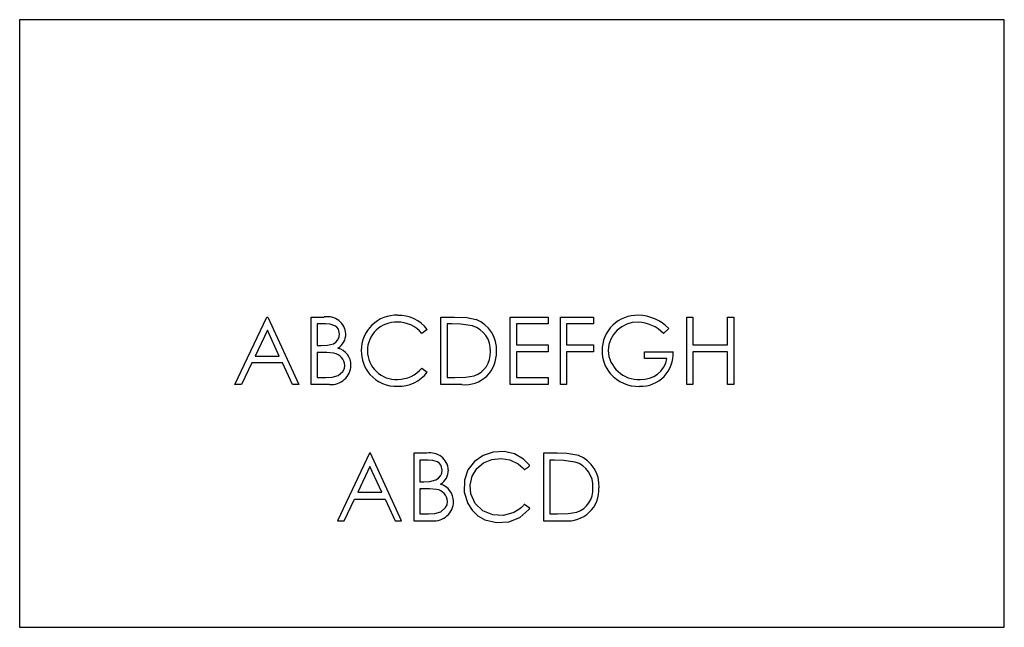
# Model space of a CAD drawing. Extents: x 12 to 150, y 10 to 96.
import ezdxf

# ---------------------------------------------------------------- set-up
doc = ezdxf.new("R2010")
doc.units = 0
doc.layers.get('0').update_dxf_attribs({"linetype": 'CONTINUOUS'})

msp = doc.modelspace()

# ---------------------------------------------------------------- linework, layer by layer
at = {"color": 7, "linetype": 'CONTINUOUS'}
for p, q in [((150.39, 96.15), (11.52, 96.15)), ((11.52, 96.15), (11.52, 10.46)), ((150.39, 10.46), (150.39, 96.15)), ((41.88, 44.69), (46.4, 54.22)), ((46.4, 54.22), (46.52, 54.22)), ((46.52, 54.22), (50.91, 44.69)), ((52.62, 54.22), (54.48, 54.22)), ((52.62, 44.69), (52.62, 54.22)), ((70.94, 54.22), (72.86, 54.22)), ((70.94, 44.69), (70.94, 54.22)), ((80.71, 54.22), (86.08, 54.22)), ((80.71, 44.69), (80.71, 54.22)), ((86.08, 54.22), (86.08, 53.24)), ((87.79, 54.22), (92.43, 54.22)), ((87.79, 44.69), (87.79, 54.22)), ((92.43, 54.22), (92.43, 53.24)), ((105.62, 54.22), (106.48, 54.22)), ((105.62, 44.69), (105.62, 54.22)), ((106.48, 54.22), (106.48, 50.31)), ((111.36, 54.22), (112.22, 54.22)), ((111.36, 50.31), (111.36, 54.22)), ((112.22, 54.22), (112.22, 44.69)), ((53.48, 53.24), (53.48, 50.19)), ((54.64, 53.24), (53.48, 53.24)), ((72.47, 53.24), (71.8, 53.24)), ((71.8, 53.24), (71.8, 45.67)), ((81.57, 53.24), (81.57, 50.31)), ((86.08, 53.24), (81.57, 53.24)), ((88.65, 53.24), (88.65, 50.31)), ((92.43, 53.24), (88.65, 53.24)), ((46.45, 52.36), (44.72, 48.72)), ((48.13, 48.72), (46.45, 52.36)), ((68.99, 52.47), (68.24, 51.9)), ((103.06, 52.59), (102.32, 51.9)), ((53.48, 50.19), (54.05, 50.19)), ((81.57, 50.31), (86.08, 50.31)), ((86.08, 50.31), (86.08, 49.33)), ((88.65, 50.31), (92.43, 50.31)), ((92.43, 50.31), (92.43, 49.33)), ((106.48, 50.31), (111.36, 50.31)), ((44.72, 48.72), (48.13, 48.72)), ((53.48, 49.21), (53.48, 45.67)), ((54.05, 49.21), (53.48, 49.21)), ((81.57, 49.33), (81.57, 45.67)), ((86.08, 49.33), (81.57, 49.33)), ((88.65, 49.33), (88.65, 44.69)), ((92.43, 49.33), (88.65, 49.33)), ((99.64, 49.33), (103.67, 49.33)), ((99.64, 48.36), (99.64, 49.33)), ((106.48, 49.33), (106.48, 44.69)), ((111.36, 49.33), (106.48, 49.33)), ((111.36, 44.69), (111.36, 49.33)), ((44.26, 47.75), (42.81, 44.69)), ((48.58, 47.75), (44.26, 47.75)), ((49.98, 44.69), (48.58, 47.75)), ((102.81, 48.36), (99.64, 48.36)), ((68.24, 47.01), (68.99, 46.45)), ((42.81, 44.69), (41.88, 44.69)), ((50.91, 44.69), (49.98, 44.69)), ((55.2, 44.69), (52.62, 44.69)), ((53.48, 45.67), (54.7, 45.67)), ((73.89, 44.69), (70.94, 44.69)), ((71.8, 45.67), (72.89, 45.67)), ((86.08, 44.69), (80.71, 44.69)), ((81.57, 45.67), (86.08, 45.67)), ((86.08, 45.67), (86.08, 44.69)), ((88.65, 44.69), (87.79, 44.69)), ((106.48, 44.69), (105.62, 44.69)), ((112.22, 44.69), (111.36, 44.69)), ((60.87, 35.01), (56.35, 25.49)), ((60.99, 35.01), (60.87, 35.01)), ((65.39, 25.49), (60.99, 35.01)), ((68.95, 35.01), (67.1, 35.01)), ((67.1, 35.01), (67.1, 25.49)), ((87.34, 35.01), (85.41, 35.01)), ((85.41, 35.01), (85.41, 25.49)), ((67.95, 34.04), (67.95, 30.98)), ((69.11, 34.04), (67.95, 34.04)), ((86.94, 34.04), (86.27, 34.04)), ((86.27, 34.04), (86.27, 26.47)), ((60.92, 33.16), (59.19, 29.52)), ((62.6, 29.52), (60.92, 33.16)), ((67.95, 30.98), (68.52, 30.98)), ((59.19, 29.52), (62.6, 29.52)), ((67.95, 30.01), (67.95, 26.47)), ((68.52, 30.01), (67.95, 30.01)), ((57.28, 25.49), (58.73, 28.54)), ((58.73, 28.54), (63.05, 28.54)), ((63.05, 28.54), (64.46, 25.49)), ((67.95, 26.47), (69.17, 26.47)), ((86.27, 26.47), (87.36, 26.47)), ((56.35, 25.49), (57.28, 25.49)), ((64.46, 25.49), (65.39, 25.49)), ((67.1, 25.49), (69.67, 25.49)), ((85.41, 25.49), (88.36, 25.49)), ((11.52, 10.46), (150.39, 10.46))]:
    msp.add_line(p, q, dxfattribs=at)
for points in [[(72.86, 54.22), (74.57, 54.14), (75.89, 53.88)], [(56.65, 51.84), (56.49, 52.51), (56.27, 52.78), (55.99, 52.98), (55.33, 53.19), (54.64, 53.24)], [(75.39, 52.97), (73.76, 53.21), (72.47, 53.24)], [(54.05, 50.19), (54.92, 50.23), (55.76, 50.45), (56.12, 50.69), (56.41, 51.02), (56.59, 51.41), (56.65, 51.84)], [(55.83, 49.1), (54.83, 49.2), (54.05, 49.21)], [(54.7, 45.67), (55.6, 45.72), (56.46, 45.95), (57.12, 46.55), (57.32, 46.95), (57.39, 47.4)], [(72.89, 45.67), (74.42, 45.72), (75.61, 45.91)], [(74.25, 31.23), (74.23, 29.53), (74.71, 27.92), (75.33, 26.97), (76.16, 26.19), (77.14, 25.64), (78.79, 25.26), (80.49, 25.36), (82.06, 25.97), (83.33, 27.08), (83.42, 27.19), (83.44, 27.22), (83.45, 27.23), (83.45, 27.24), (83.45, 27.24), (83.45, 27.25), (83.44, 27.25), (83.38, 27.3), (83.05, 27.56), (82.88, 27.68), (82.79, 27.75), (82.75, 27.78), (82.72, 27.8), (82.71, 27.8), (82.7, 27.8), (82.68, 27.77), (82.66, 27.75), (82.63, 27.72), (82.57, 27.66), (82.47, 27.55), (82.29, 27.37), (81.93, 27.07), (81.21, 26.64), (79.78, 26.24), (78.26, 26.33), (76.86, 26.89), (75.77, 27.91), (75.14, 29.27), (75.04, 30.53), (75.32, 31.77), (75.98, 32.85), (76.95, 33.66), (78.13, 34.14), (79.41, 34.28), (80.67, 34.08), (81.81, 33.53), (82.53, 32.91), (82.63, 32.79), (82.67, 32.74), (82.69, 32.72), (82.7, 32.71), (82.71, 32.7), (82.72, 32.7), (82.73, 32.71), (82.74, 32.72), (82.76, 32.73), (82.8, 32.77), (82.88, 32.82), (83.26, 33.11), (83.38, 33.21), (83.42, 33.24), (83.44, 33.26), (83.45, 33.26), (83.45, 33.27), (83.45, 33.27), (83.45, 33.28), (83.44, 33.29), (83.43, 33.31), (83.41, 33.33), (83.21, 33.58), (82.6, 34.17), (81.3, 34.91), (79.83, 35.24), (78.3, 35.18), (76.87, 34.71), (75.65, 33.84), (74.74, 32.65), (74.25, 31.23)], [(90.36, 34.67), (88.68, 34.97), (87.34, 35.01)], [(71.13, 32.64), (70.96, 33.3), (70.74, 33.58), (70.46, 33.78), (69.8, 33.99), (69.11, 34.04)], [(89.86, 33.77), (88.23, 34), (86.94, 34.04)], [(68.52, 30.98), (69.39, 31.03), (70.23, 31.24), (70.59, 31.49), (70.88, 31.81), (71.06, 32.21), (71.13, 32.64)], [(70.3, 29.9), (69.3, 29.99), (68.52, 30.01)], [(69.17, 26.47), (70.07, 26.51), (70.93, 26.75), (71.6, 27.34), (71.79, 27.75), (71.86, 28.19)], [(87.36, 26.47), (88.89, 26.52), (90.08, 26.71)]]:
    msp.add_lwpolyline(points, dxfattribs=at)
for centre, radius, start, end in [((54.96, 51.71), 2.56, 3.41, 100.6852), ((64.65, 49.52), 4.95, 87.9415, 180.0841), ((65, 49.48), 4.98, 36.8416, 91.938), ((98.64, 49.48), 4.99, 88.4252, 180.2146), ((98.74, 48.53), 5.93, 43.2034, 89.5942), ((64.62, 49.43), 4.06, 87.8106, 179.7269), ((64.88, 49.15), 4.34, 39.3109, 91.4116), ((74.35, 49.57), 3.56, 356.2378, 72.9679), ((74.21, 49.64), 4.56, 356.2254, 68.3766), ((98.63, 49.37), 4.12, 88.3297, 178.1635), ((98.58, 48.28), 5.21, 43.9936, 88.1268), ((55.23, 51.79), 2.28, 301.168, 1.8003), ((55.56, 47.29), 1.83, 3.2768, 81.6976), ((55.75, 47.43), 2.49, 359.2156, 74.7537), ((64.79, 49.41), 5.09, 178.8279, 220.3247), ((64.61, 49.47), 4.05, 180.3643, 273.1661), ((74.32, 49.11), 4.44, 264.4557, 2.8767), ((74.51, 49.13), 3.4, 288.8826, 3.5901), ((98.5, 49.41), 4.85, 179.3726, 220.6155), ((98.8, 49.72), 4.3, 182.9052, 272.9974), ((99.1, 49.03), 4.58, 268.1726, 3.808), ((55.45, 47.48), 2.79, 264.9077, 358.3639), ((99.3, 48.99), 3.57, 265.5892, 349.8485), ((64.62, 49.39), 4.94, 221.4463, 272.6005), ((64.88, 49.78), 4.35, 269.4597, 320.5705), ((64.98, 49.47), 5.02, 268.4911, 322.9811), ((98.74, 49.59), 5.15, 220.4789, 272.3653), ((69.42, 32.5), 2.56, 3.5111, 100.584), ((88.82, 30.37), 3.56, 356.2378, 72.9679), ((88.72, 30.46), 4.52, 355.8382, 68.7638), ((69.71, 32.58), 2.27, 300.9763, 1.992), ((70.21, 28.22), 2.5, 359.4279, 74.5414), ((70.04, 28.09), 1.83, 3.2768, 81.6976), ((88.81, 29.89), 4.42, 264.2063, 3.1261), ((88.98, 29.92), 3.4, 288.8826, 3.5901), ((69.94, 28.25), 2.78, 264.5089, 358.7627)]:
    msp.add_arc(centre, radius, start, end, dxfattribs=at)

doc.saveas('drawing.dxf')
